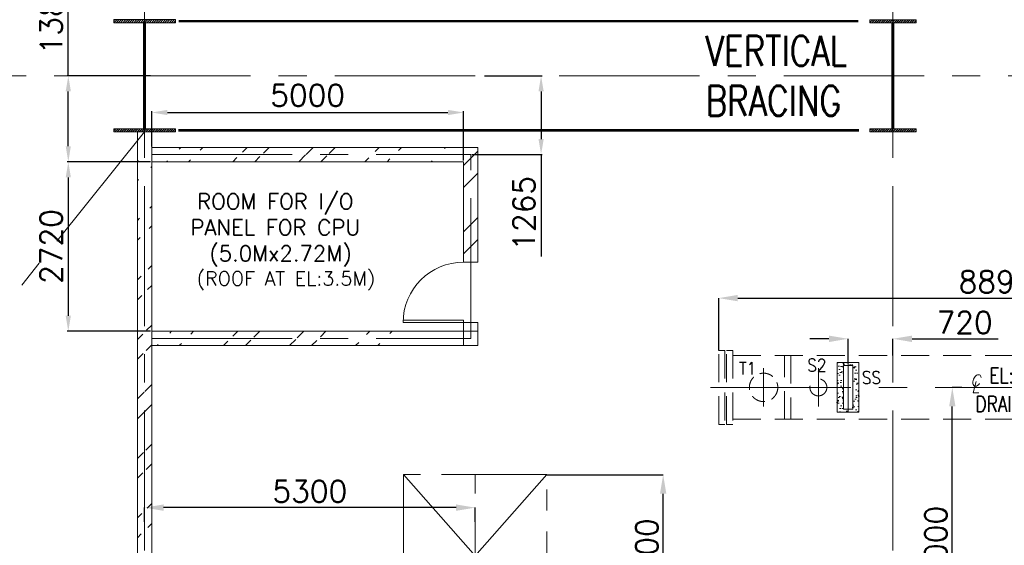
# Model space of a CAD drawing. Header units: inches. Extents: x 0 to 1545919, y 0 to 23143738.
# Tile 157 of 197: x 185287 to 201076, y 161604 to 170037. Entities that reach past the tile are written whole.
import ezdxf

# ---------------------------------------------------------------- set-up
doc = ezdxf.new("R2010")
doc.units = ezdxf.units.IN
doc.header["$LTSCALE"] = 1800
doc.header["$MEASUREMENT"] = 0
for name, pattern in [('CENTER', [2, 1.25, -0.25, 0.25, -0.25]), ('HIDDEN', [0.375, 0.25, -0.125]), ('HIDDEN2', [0.1875, 0.125, -0.0625])]:
    doc.linetypes.add(name, pattern=pattern)
doc.layers.get('0').update_dxf_attribs({"color": 253, "lineweight": 5})
doc.layers.get('Defpoints').update_dxf_attribs({"lineweight": 18})
for name, color, linetype, lineweight in [('BRACING', 1, 'HIDDEN', 18), ('CEN', 8, 'CENTER', 18), ('COL', 1, 'Continuous', 18), ('CONCRETE', 145, 'Continuous', 18), ('DIM', 4, 'Continuous', 18), ('DOOR', 235, 'Continuous', 13), ('EQUIP', 8, 'HIDDEN', 9), ('GRID', 251, 'CENTER', 18), ('HATCH', 9, 'Continuous', 18), ('TEXT', 3, 'Continuous', 18), ('WALL', 6, 'Continuous', 18)]:
    doc.layers.add(name, color=color, linetype=linetype, lineweight=lineweight)
doc.styles.add('ITALICC', font='italicc')
doc.styles.add('ROMANS', font='romans.shx')
doc.styles.add('ROMANT', font='romant')
doc.dimstyles.new('MAIN', dxfattribs={"dimtxt": 350, "dimasz": 250, "dimexe": 20, "dimexo": 20, "dimgap": 100, "dimtad": 1, "dimdec": 0, "dimzin": 0, "dimdsep": 46, "dimtxsty": 'ROMANS', "dimcen": 0.09, "dimclrd": 256, "dimclre": 9, "dimclrt": 256, "dimadec": 0, "dimazin": 0, "dimtfac": 1, "dimtdec": 0, "dimtofl": 0, "dimtmove": 0, "dimatfit": 3, "dimfxl": 0.18, "dimtolj": 1, "dimtzin": 0, "dimarcsym": 0})
doc.dimstyles.new('USER175', dxfattribs={"dimscale": 175, "dimtxt": 2, "dimasz": 1.75, "dimexe": 0, "dimexo": 0, "dimgap": 0.5, "dimtad": 1, "dimdec": 0, "dimzin": 0, "dimdsep": 46, "dimtxsty": 'ROMANS', "dimcen": 0, "dimclrd": 4, "dimclre": 4, "dimclrt": 4, "dimadec": 0, "dimazin": 0, "dimtfac": 0.09, "dimtdec": 0, "dimtix": 1, "dimtofl": 0, "dimtmove": 0, "dimatfit": 3, "dimfxl": 1, "dimtolj": 1, "dimtzin": 0, "dimarcsym": 0})

# ---------------------------------------------------------------- blocks, each defined once
blk = doc.blocks.new('B-ROW COLUMN')
at = {"layer": 'COL'}
h = blk.add_hatch(dxfattribs=at)
h.set_pattern_fill('ANSI31', color=256, scale=200, style=0)
h.set_pattern_definition([(45, (155648.048, 63141.767), (-17.67767, 17.67767), [])])
h.paths.add_polyline_path([(171095, 85178), (172085, 85178), (172085, 85128), (171095, 85128)])
h.paths.add_polyline_path([(171574, 86878), (171606, 86878), (171606, 85178), (171574, 85178)])
h.paths.add_polyline_path([(171095, 86928), (172085, 86928), (172085, 86878), (171095, 86878)])
blk.add_line((171590, 85128), (171590, 86928))
at = {"layer": 'CEN'}
for p, q in [((171590, 85128), (171590, 86928)), ((171399, 86028), (171782, 86028))]:
    blk.add_line(p, q, dxfattribs=at)
at = {"layer": 'COL'}
for points in [[(171095, 86928), (172085, 86928), (172085, 86878), (171095, 86878)], [(171574, 86878), (171606, 86878), (171606, 85178), (171574, 85178)], [(171095, 85178), (172085, 85178), (172085, 85128), (171095, 85128)]]:
    blk.add_lwpolyline(points, close=True, dxfattribs=at)
blk = doc.blocks.new('CL')
at = {"style": 'ITALICC'}
for s, p in [('C', (-29, -4)), ('L', (-16, -93))]:
    blk.add_text(s, height=150, dxfattribs=at).set_placement(p)
blk = doc.blocks.new('DRAIN COOLER')
at = {"layer": 'CONCRETE'}
h = blk.add_hatch(dxfattribs=at)
h.set_pattern_fill('AR-CONC', color=256, scale=25, style=0)
h.set_pattern_definition([(50, (4930.19, 35423.2), (179.31505, -15.68803), [18.75, -206.25]), (355, (4930.19, 35423.2), (-34.68783, 188.04803), [15, -165]), (100.4514, (4945.13, 35421.89), (144.62735, 172.3599), [15.93505, -175.28553]), (46.1842, (4930.2, 35473.2), (266.81026, -41.37975), [28.125, -309.375]), (96.6356, (4952.42, 35469.75), (233.6657, 243.5295), [23.9026, -262.92825]), (351.1842, (4930.2, 35473.2), (233.6655, 243.52965), [22.5, -247.5]), (21, (4955.19, 35460.7), (149.22676, -100.65472), [18.75, -206.25]), (326, (4955.19, 35460.7), (60.82883, 181.2875), [15, -165]), (71.4514, (4967.63, 35452.3), (210.05566, 80.63262), [15.93505, -175.28553]), (37.5, (4930.19, 35423.195), (3.039964, 83.223463), [0, -163, 0, -167.5, 0, -165.625]), (7.5, (4930.19, 35423.195), (65.76738, 98.60293), [0, -95.5, 0, -159.25, 0, -63.125]), (327.5, (4874.44, 35423.195), (133.45561, -5.63872), [0, -62.5, 0, -195, 0, -258.75]), (317.5, (4849.44, 35423.2), (145.79654, 25.02625), [0, -81.25, 0, -129.5, 0, -183.75])])
h.paths.add_polyline_path([(78752, 80428), (78752, 79628), (79102, 79628), (79102, 80428)])
h.paths.add_polyline_path([(78852, 80378), (78852, 79678), (79002, 79678), (79002, 80378)], flags=16)
h = blk.add_hatch(dxfattribs=at)
h.set_pattern_fill('AR-CONC', color=256, scale=25, style=0)
h.set_pattern_definition([(50, (9680.19, 35423.2), (179.31505, -15.68803), [18.75, -206.25]), (355, (9680.19, 35423.2), (-34.68783, 188.04803), [15, -165]), (100.4514, (9695.13, 35421.89), (144.62735, 172.3599), [15.93505, -175.28553]), (46.1842, (9680.2, 35473.2), (266.81026, -41.37975), [28.125, -309.375]), (96.6356, (9702.42, 35469.75), (233.6657, 243.5295), [23.9026, -262.92825]), (351.1842, (9680.2, 35473.2), (233.6655, 243.52965), [22.5, -247.5]), (21, (9705.19, 35460.7), (149.22676, -100.65472), [18.75, -206.25]), (326, (9705.19, 35460.7), (60.82883, 181.2875), [15, -165]), (71.4514, (9717.63, 35452.3), (210.05566, 80.63262), [15.93505, -175.28553]), (37.5, (9680.19, 35423.195), (3.039964, 83.223463), [0, -163, 0, -167.5, 0, -165.625]), (7.5, (9680.19, 35423.195), (65.76738, 98.60293), [0, -95.5, 0, -159.25, 0, -63.125]), (327.5, (9624.44, 35423.195), (133.45561, -5.63872), [0, -62.5, 0, -195, 0, -258.75]), (317.5, (9599.44, 35423.2), (145.79654, 25.02625), [0, -81.25, 0, -129.5, 0, -183.75])])
h.paths.add_polyline_path([(83502, 80428), (83502, 79628), (83852, 79628), (83852, 80428)])
h.paths.add_polyline_path([(83602, 80378), (83602, 79678), (83752, 79678), (83752, 80378)], flags=16)
at = {"color": 9, "linetype": 'CENTER'}
for p, q in [((92147, 80540), (85747, 80540)), ((85747, 80540), (92147, 79516)), ((92147, 80540), (85747, 79516)), ((92147, 79516), (92147, 80540)), ((92147, 79516), (85747, 79516))]:
    blk.add_line(p, q, dxfattribs=at)
at = {"layer": 'CEN'}
for p, q in [((78927, 80428), (78927, 79628)), ((83677, 80428), (83677, 79628)), ((77573, 80335), (77573, 79720)), ((78452, 80335), (78452, 79720)), ((78927, 80335), (78927, 79720)), ((83677, 80335), (83677, 79720)), ((84162, 80206), (84162, 79834)), ((85027, 80335), (85027, 79720)), ((76723, 80028), (92175, 80028))]:
    blk.add_line(p, q, dxfattribs=at)
at = {"layer": 'CONCRETE'}
for points in [[(78752, 80428), (78752, 79628), (79102, 79628), (79102, 80428)], [(78852, 80378), (78852, 79678), (79002, 79678), (79002, 80378)], [(83502, 80428), (83502, 79628), (83852, 79628), (83852, 80428)], [(83602, 80378), (83602, 79678), (83752, 79678), (83752, 80378)]]:
    blk.add_lwpolyline(points, close=True, dxfattribs=at)
at = {"layer": 'EQUIP'}
for p, q in [((77078, 80540), (85522, 80540)), ((77078, 79516), (85522, 79516))]:
    blk.add_line(p, q, dxfattribs=at)
for points in [[(76853, 80621), (76953, 80621), (76953, 79435), (76853, 79435)], [(76978, 80621), (77078, 80621), (77078, 79435), (76978, 79435)], [(77909, 80540), (78009, 80540), (78009, 79516), (77909, 79516)], [(84512, 80540), (84612, 80540), (84612, 79516), (84512, 79516)], [(85522, 80621), (85622, 80621), (85622, 79435), (85522, 79435)], [(85647, 79435), (85747, 79435), (85747, 80621), (85647, 80621)]]:
    blk.add_lwpolyline(points, close=True, dxfattribs=at)
at = {"layer": 'EQUIP', "linetype": 'HIDDEN2'}
for centre, radius in [((77573, 80028), 228), ((84162, 80028), 136)]:
    blk.add_circle(centre, radius, dxfattribs=at)
at = {"layer": 'EQUIP'}
for centre, radius in [((85027, 80028), 228), ((78452, 80028), 136)]:
    blk.add_circle(centre, radius, dxfattribs=at)
at = {"layer": 'TEXT', "xscale": 1.199999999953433, "yscale": 1.199999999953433, "zscale": 1.199999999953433}
blk.add_blockref('CL', (80921, 80055), dxfattribs=at)
at = {"layer": 'TEXT'}
for s, height, style, width, p in [('T1', 200, 'ROMANS', 0.9, (77177, 80234)), ('S2', 200, 'ROMANS', 0.9, (78273, 80285)), ('S1', 200, 'ROMANS', 0.9, (84150, 80265)), ('SS', 200, 'ROMANS', 0.9, (79148, 80085)), ('EL:1.7M', 250, 'ROMANT', 0.8, (81193, 80094)), ('FS', 200, 'ROMANS', 0.9, (83098, 80085)), ('DRAIN COOLER', 250, 'ROMANT', 0.8, (80970, 79637)), ('T2', 200, 'ROMANS', 0.9, (85133, 79591))]:
    blk.add_text(s, height=height, dxfattribs=dict(at, style=style, width=width)).set_placement(p)
blk = doc.blocks.new('*D1065')
at = {"layer": 'Defpoints', "color": 0, "transparency": 16777216}
for p in [(200242, 164137), (200394, 164137), (200394, 159137)]:
    blk.add_point(p, dxfattribs=at)
at = {"layer": 'DIM', "color": 4, "lineweight": -2, "transparency": 16777216}
for p, q in [((200394, 164137), (200242, 164137)), ((200242, 159443), (200242, 163831)), ((200394, 159137), (200242, 159137))]:
    blk.add_line(p, q, dxfattribs=at)
at = {"layer": 'DIM', "color": 4, "transparency": 16777216}
for points in [[(200191, 163831), (200293, 163831), (200242, 164137)], [(200191, 159443), (200293, 159443), (200242, 159137)]]:
    blk.add_solid(points, dxfattribs=at)
at = {"layer": 'DIM', "color": 4, "transparency": 16777216, "insert": (199979, 161637), "char_height": 350, "attachment_point": 5, "rotation": 90, "style": 'ROMANS'}
blk.add_mtext('\\A1;5000', dxfattribs=at)
blk = doc.blocks.new('*D1066')
at = {"layer": 'Defpoints', "color": 0, "transparency": 16777216}
for p in [(199290, 164917), (198570, 164537), (199290, 164649)]:
    blk.add_point(p, dxfattribs=at)
at = {"layer": 'DIM', "color": 4, "lineweight": -2, "transparency": 16777216}
for p, q in [((198264, 164917), (197958, 164917)), ((198570, 164537), (198570, 164917)), ((199290, 164649), (199290, 164917)), ((199596, 164917), (200978, 164917))]:
    blk.add_line(p, q, dxfattribs=at)
at = {"layer": 'DIM', "color": 4, "transparency": 16777216}
for points in [[(198264, 164968), (198264, 164865), (198570, 164917)], [(199596, 164968), (199596, 164865), (199290, 164917)]]:
    blk.add_solid(points, dxfattribs=at)
at = {"layer": 'DIM', "color": 4, "transparency": 16777216, "insert": (200440, 165179), "char_height": 350, "attachment_point": 5, "style": 'ROMANS'}
blk.add_mtext('\\A1;720', dxfattribs=at)
blk = doc.blocks.new('*D1067')
at = {"layer": 'Defpoints', "color": 0, "transparency": 16777216}
for p in [(205390, 165570), (196496, 164730), (205390, 164730)]:
    blk.add_point(p, dxfattribs=at)
at = {"layer": 'DIM', "color": 4, "lineweight": -2, "transparency": 16777216}
for p, q in [((196496, 164730), (196496, 165570)), ((196802, 165570), (205084, 165570)), ((205390, 164730), (205390, 165570))]:
    blk.add_line(p, q, dxfattribs=at)
at = {"layer": 'DIM', "color": 4, "transparency": 16777216}
for points in [[(196802, 165621), (196802, 165519), (196496, 165570)], [(205084, 165621), (205084, 165519), (205390, 165570)]]:
    blk.add_solid(points, dxfattribs=at)
at = {"layer": 'DIM', "color": 4, "transparency": 16777216, "insert": (200943, 165832), "char_height": 350, "attachment_point": 5, "style": 'ROMANS'}
blk.add_mtext('\\A1;8894', dxfattribs=at)
blk = doc.blocks.new('*D779')
at = {"layer": 'Defpoints', "color": 0, "transparency": 16777216}
for p in [(187290, 162208), (187290, 161978), (192590, 161978)]:
    blk.add_point(p, dxfattribs=at)
at = {"layer": 'DIM', "color": 4, "lineweight": -2, "transparency": 16777216}
for p, q in [((187290, 161978), (187290, 162208)), ((192284, 162208), (187596, 162208)), ((192590, 161978), (192590, 162208))]:
    blk.add_line(p, q, dxfattribs=at)
at = {"layer": 'DIM', "color": 4, "transparency": 16777216}
for points in [[(187596, 162260), (187596, 162157), (187290, 162208)], [(192284, 162260), (192284, 162157), (192590, 162208)]]:
    blk.add_solid(points, dxfattribs=at)
at = {"layer": 'DIM', "color": 4, "transparency": 16777216, "insert": (189940, 162471), "char_height": 350, "attachment_point": 5, "style": 'ROMANS'}
blk.add_mtext('\\A1;5300', dxfattribs=at)
blk = doc.blocks.new('*D789')
at = {"layer": 'Defpoints', "color": 0, "transparency": 16777216}
for p in [(193740, 162737), (195606, 162737), (194788, 160137)]:
    blk.add_point(p, dxfattribs=at)
at = {"layer": 'DIM', "color": 4, "lineweight": -2, "transparency": 16777216}
for p, q in [((193740, 162737), (195606, 162737)), ((195606, 160443), (195606, 162431)), ((194788, 160137), (195606, 160137))]:
    blk.add_line(p, q, dxfattribs=at)
at = {"layer": 'DIM', "color": 4, "transparency": 16777216}
for points in [[(195555, 162431), (195657, 162431), (195606, 162737)], [(195555, 160443), (195657, 160443), (195606, 160137)]]:
    blk.add_solid(points, dxfattribs=at)
at = {"layer": 'DIM', "color": 4, "transparency": 16777216, "insert": (195344, 161437), "char_height": 350, "attachment_point": 5, "rotation": 90, "style": 'ROMANS'}
blk.add_mtext('\\A1;2600', dxfattribs=at)
blk = doc.blocks.new('MDBFP')
at = {"layer": 'CEN', "ltscale": 0.75}
for p, q in [((71797, 79628), (74097, 77028)), ((74097, 79628), (71797, 77028)), ((72947, 69198), (72947, 79628)), ((72947, 69198), (72947, 79628))]:
    blk.add_line(p, q, dxfattribs=at)
blk.add_lwpolyline([(71797, 77028), (74097, 77028), (74097, 79628), (71797, 79628)], close=True, dxfattribs=at)
blk = doc.blocks.new('*D1005')
at = {"layer": 'Defpoints', "color": 0, "transparency": 16777216}
for p in [(187405, 167757), (186067, 165037), (187405, 165037)]:
    blk.add_point(p, dxfattribs=at)
at = {"layer": 'DIM', "color": 9, "lineweight": -2, "transparency": 16777216}
for p, q in [((187385, 167757), (186047, 167757)), ((187385, 165037), (186047, 165037))]:
    blk.add_line(p, q, dxfattribs=at)
at = {"layer": 'DIM', "lineweight": -2, "transparency": 16777216}
blk.add_line((186067, 167507), (186067, 165287), dxfattribs=at)
at = {"layer": 'DIM', "transparency": 16777216}
for points in [[(186025, 167507), (186108, 167507), (186067, 167757)], [(186025, 165287), (186108, 165287), (186067, 165037)]]:
    blk.add_solid(points, dxfattribs=at)
at = {"layer": 'DIM', "transparency": 16777216, "insert": (185792, 166397), "char_height": 350, "attachment_point": 5, "rotation": 90, "style": 'ROMANS'}
blk.add_mtext('\\A1;2720', dxfattribs=at)
blk = doc.blocks.new('*D1006')
at = {"layer": 'Defpoints', "color": 0, "transparency": 16777216}
for p in [(186067, 169137), (187405, 169137), (187405, 167757)]:
    blk.add_point(p, dxfattribs=at)
at = {"layer": 'DIM', "lineweight": -2, "transparency": 16777216}
for p, q in [((186067, 169137), (186067, 170770)), ((186067, 168007), (186067, 168887))]:
    blk.add_line(p, q, dxfattribs=at)
at = {"layer": 'DIM', "color": 9, "lineweight": -2, "transparency": 16777216}
for p, q in [((187385, 169137), (186047, 169137)), ((187385, 167757), (186047, 167757))]:
    blk.add_line(p, q, dxfattribs=at)
at = {"layer": 'DIM', "transparency": 16777216}
for points in [[(186025, 168887), (186108, 168887), (186067, 169137)], [(186025, 168007), (186108, 168007), (186067, 167757)]]:
    blk.add_solid(points, dxfattribs=at)
at = {"layer": 'DIM', "transparency": 16777216, "insert": (185792, 170079), "char_height": 350, "attachment_point": 5, "rotation": 90, "style": 'ROMANS'}
blk.add_mtext('\\A1;1380', dxfattribs=at)
blk = doc.blocks.new('*D1007')
at = {"layer": 'Defpoints', "color": 0, "transparency": 16777216}
for p in [(192405, 168548), (187405, 167987), (192405, 167757)]:
    blk.add_point(p, dxfattribs=at)
at = {"layer": 'DIM', "color": 9, "lineweight": -2, "transparency": 16777216}
for p, q in [((187405, 168007), (187405, 168568)), ((192405, 167777), (192405, 168568))]:
    blk.add_line(p, q, dxfattribs=at)
at = {"layer": 'DIM', "lineweight": -2, "transparency": 16777216}
blk.add_line((187655, 168548), (192155, 168548), dxfattribs=at)
at = {"layer": 'DIM', "transparency": 16777216}
for points in [[(187655, 168590), (187655, 168506), (187405, 168548)], [(192155, 168590), (192155, 168506), (192405, 168548)]]:
    blk.add_solid(points, dxfattribs=at)
at = {"layer": 'DIM', "transparency": 16777216, "insert": (189905, 168823), "char_height": 350, "attachment_point": 5, "style": 'ROMANS'}
blk.add_mtext('\\A1;5000', dxfattribs=at)
blk = doc.blocks.new('*D1008')
at = {"layer": 'Defpoints', "color": 0, "transparency": 16777216}
for p in [(192720, 169137), (193648, 169137), (192520, 167872)]:
    blk.add_point(p, dxfattribs=at)
at = {"layer": 'DIM', "color": 9, "lineweight": -2, "transparency": 16777216}
for p, q in [((192740, 169137), (193668, 169137)), ((192540, 167872), (193668, 167872))]:
    blk.add_line(p, q, dxfattribs=at)
at = {"layer": 'DIM', "lineweight": -2, "transparency": 16777216}
for p, q in [((193648, 168887), (193648, 168122)), ((193648, 167872), (193648, 166239))]:
    blk.add_line(p, q, dxfattribs=at)
at = {"layer": 'DIM', "transparency": 16777216}
for points in [[(193607, 168887), (193690, 168887), (193648, 169137)], [(193607, 168122), (193690, 168122), (193648, 167872)]]:
    blk.add_solid(points, dxfattribs=at)
at = {"layer": 'DIM', "transparency": 16777216, "insert": (193373, 166930), "char_height": 350, "attachment_point": 5, "rotation": 90, "style": 'ROMANS'}
blk.add_mtext('\\A1;1265', dxfattribs=at)

msp = doc.modelspace()

# ---------------------------------------------------------------- hatches: boundary and pattern name
h = msp.add_hatch()
h.set_pattern_fill('ANSI32', color=256, scale=1800, style=0)
h.set_pattern_definition([(45, (122500, 0), (-477.297, 477.297), []), (45, (122818.2, 0), (-477.297, 477.297), [])])
edge = h.paths.add_edge_path()
edge.add_line((187405.003, 168237.047), (187405.003, 159437.047))
edge.add_line((187175.003, 168237.047), (187175.003, 159437.047))
at = {"layer": 'COL'}
h = msp.add_hatch(dxfattribs=at)
h.set_pattern_fill('ANSI31', color=256, scale=200, style=0)
h.set_pattern_definition([(45, (183347.824, 146251.188), (-17.67767, 17.67767), [])])
h.paths.add_polyline_path([(198920.003, 168287.047), (199660.003, 168287.047), (199660.003, 168237.047), (198920.003, 168237.047)])
h.paths.add_polyline_path([(199274.003, 169987.047), (199306.003, 169987.047), (199306.003, 168287.047), (199274.003, 168287.047)])
h.paths.add_polyline_path([(198920.003, 170037.047), (199660.003, 170037.047), (199660.003, 169987.047), (198920.003, 169987.047)])
at = {"layer": 'HATCH'}
h = msp.add_hatch(dxfattribs=at)
h.set_pattern_fill('ANSI32', color=256, scale=2000, style=0)
h.set_pattern_definition([(45, (135071.6, 103998.8), (-530.33, 530.33), []), (45, (135425.15, 103998.8), (-530.33, 530.33), [])])
h.paths.add_polyline_path([(192635.003, 168037.047), (192405.003, 168037.047), (192405.003, 166047.006), (192635.003, 166047.006)])
h = msp.add_hatch(dxfattribs=at)
h.set_pattern_fill('ANSI32', color=256, scale=2000, style=0)
h.set_pattern_definition([(45, (155954.8, 50156.1), (-530.33, 530.33), []), (45, (156308.36, 50156.1), (-530.33, 530.33), [])])
edge = h.paths.add_edge_path()
edge.add_line((187288.245, 167757.047), (192205.003, 167757.047))
edge.add_line((187288.245, 167987.047), (192435.003, 167987.047))
h = msp.add_hatch(dxfattribs=at)
h.set_pattern_fill('ANSI32', color=256, scale=2000, style=0)
h.set_pattern_definition([(45, (155804.8, 47206.1), (-530.33, 530.33), []), (45, (156158.36, 47206.1), (-530.33, 530.33), [])])
edge = h.paths.add_edge_path()
edge.add_line((187138.245, 164807.047), (191739.003, 164807.047))
edge.add_line((187138.245, 165037.047), (191969.003, 165037.047))

# ---------------------------------------------------------------- linework, layer by layer
msp.add_line((199290.003, 168237.047), (199290.003, 170037.047))
at = {"layer": 'BRACING', "const_width": 40}
for points in [[(187836.22, 170012.047), (198737.41, 170012.047)], [(187832.716, 168262.047), (198747.434, 168262.047)]]:
    msp.add_lwpolyline(points, dxfattribs=at)
at = {"layer": 'CEN'}
for p, q in [((199290.003, 168237.047), (199290.003, 170037.047)), ((199098.434, 169137.047), (199481.571, 169137.047)), ((187290.003, 168237.047), (166405.003, 142167.047))]:
    msp.add_line(p, q, dxfattribs=at)
at = {"layer": 'COL'}
for points in [[(198920.003, 170037.047), (199660.003, 170037.047), (199660.003, 169987.047), (198920.003, 169987.047)], [(199274.003, 169987.047), (199306.003, 169987.047), (199306.003, 168287.047), (199274.003, 168287.047)], [(198920.003, 168287.047), (199660.003, 168287.047), (199660.003, 168237.047), (198920.003, 168237.047)]]:
    msp.add_lwpolyline(points, close=True, dxfattribs=at)
at = {"layer": 'DOOR'}
msp.add_arc((192405.003, 165177.047), 969.959, 90, 180, dxfattribs=at)
at = {"layer": 'GRID'}
for p, q in [((187290.003, 121918.052), (187290.003, 227800.429)), ((199290.003, 121918.052), (199290.003, 196637.047)), ((282590.003, 169137.047), (147490.003, 169137.047)), ((187405.003, 167872.047), (192520.003, 167872.047)), ((192520.003, 164922.047), (192520.003, 167872.047)), ((187405.003, 164922.047), (192520.003, 164922.047))]:
    msp.add_line(p, q, dxfattribs=at)
at = {"layer": 'WALL'}
for p, q in [((187175.003, 168237.047), (187175.003, 159437.047)), ((187405.003, 168237.047), (187405.003, 159437.047)), ((187405.003, 167987.047), (192635.003, 167987.047)), ((192635.003, 166147.831), (192635.003, 167987.047)), ((187405.003, 167757.047), (192405.003, 167757.047)), ((192405.003, 166147.006), (192405.003, 167757.047)), ((192405.003, 166147.006), (192635.003, 166147.006)), ((192405.003, 165217.047), (191435.043, 165217.047)), ((192405.003, 165177.047), (191435.043, 165177.047)), ((192405.003, 164807.047), (192405.003, 165217.047)), ((192405.003, 165177.047), (192635.003, 165177.047)), ((192635.003, 165177.047), (192635.003, 164807.047)), ((187405.003, 165037.047), (192405.003, 165037.047)), ((192405.003, 165037.047), (192635.003, 165037.047)), ((192635.003, 164807.047), (192635.003, 165037.047)), ((187405.003, 164807.047), (192405.003, 164807.047)), ((192405.003, 164807.047), (192635.003, 164807.047)), ((192635.003, 164807.047), (192405.003, 164807.047))]:
    msp.add_line(p, q, dxfattribs=at)

# ---------------------------------------------------------------- block references
msp.add_blockref('B-ROW COLUMN', (15699.777, 83109.421))
at = {"layer": 'EQUIP'}
for name, p in [('DRAIN COOLER', (119642.787, 84109.421)), ('MDBFP', (119642.787, 83109.421))]:
    msp.add_blockref(name, p, dxfattribs=at)

# ---------------------------------------------------------------- texts
at = {"layer": 'TEXT', "style": 'ROMANS'}
for s, insert, char_height, width, attachment_point in [('{\\W0.8;VERTICAL BRACING}', (196286.51, 169777.047), 480, 2515.41904, 1), ('ROOM FOR I/O  PANEL FOR CPU  (5.0Mx2.72M)\\P {\\H0.9x;(ROOF AT EL:3.5M)}', (189470.504, 166470.746), 250, 3373.44665, 5)]:
    msp.add_mtext(s, dxfattribs=dict(at, insert=insert, char_height=char_height, width=width, attachment_point=attachment_point))

# ---------------------------------------------------------------- dimensions: what is measured, and where the dimension line sits
at = {"layer": 'DIM'}
for base, p1, p2, dimstyle, picture, middle in [((186066.618, 169137.047), (187405.003, 167757.047), (187405.003, 169137.047), 'MAIN', '*D1006', (185791.618, 170078.714)), ((186066.618, 165037.047), (187405.003, 167757.047), (187405.003, 165037.047), 'MAIN', '*D1005', (185791.618, 166397.047)), ((200241.967, 164137.047), (200394.002, 159137.047), (200394.002, 164137.047), 'USER175', '*D1065', (199979.467, 161637.047)), ((195606.444, 162737.047), (194788.398, 160137.047), (193740.003, 162737.047), 'USER175', '*D789', (195343.944, 161437.047))]:
    dim = msp.add_linear_dim(base=base, p1=p1, p2=p2, angle=90, dimstyle=dimstyle, override={"dimtmove": 0}, dxfattribs=at)
    dim.commit()
    dim.dimension.update_dxf_attribs({"geometry": picture, "text_midpoint": middle})
dim = msp.add_linear_dim(base=(193648.391, 169137.047), p1=(192520.003, 167872.047), p2=(192720.397, 169137.047), angle=90, dimstyle='MAIN', override={"dimtmove": 0}, dxfattribs=at)
dim.commit()
dim.dimension.update_dxf_attribs({"geometry": '*D1008', "text_midpoint": (193648.391, 166930.38), "dimtype": 160})
for base, p1, p2, dimstyle, picture, middle in [((192405.003, 168547.935), (187405.003, 167987.047), (192405.003, 167757.047), 'MAIN', '*D1007', (189905.003, 168822.935)), ((205390.003, 165569.558), (196496.003, 164730.047), (205390.003, 164730.047), 'USER175', '*D1067', (200943.003, 165832.058)), ((187290.003, 162208.47), (192590.003, 161978.485), (187290.003, 161978.485), 'USER175', '*D779', (189940.003, 162470.97))]:
    dim = msp.add_linear_dim(base=base, p1=p1, p2=p2, dimstyle=dimstyle, override={"dimtmove": 0}, dxfattribs=at)
    dim.commit()
    dim.dimension.update_dxf_attribs({"geometry": picture, "text_midpoint": middle})
dim = msp.add_linear_dim(base=(199290.003, 164916.503), p1=(198570.003, 164537.047), p2=(199290.003, 164649.047), dimstyle='USER175', override={"dimtmove": 0}, dxfattribs=at)
dim.commit()
dim.dimension.update_dxf_attribs({"geometry": '*D1066', "text_midpoint": (200440.003, 164916.503), "dimtype": 160})

doc.saveas('drawing.dxf')
